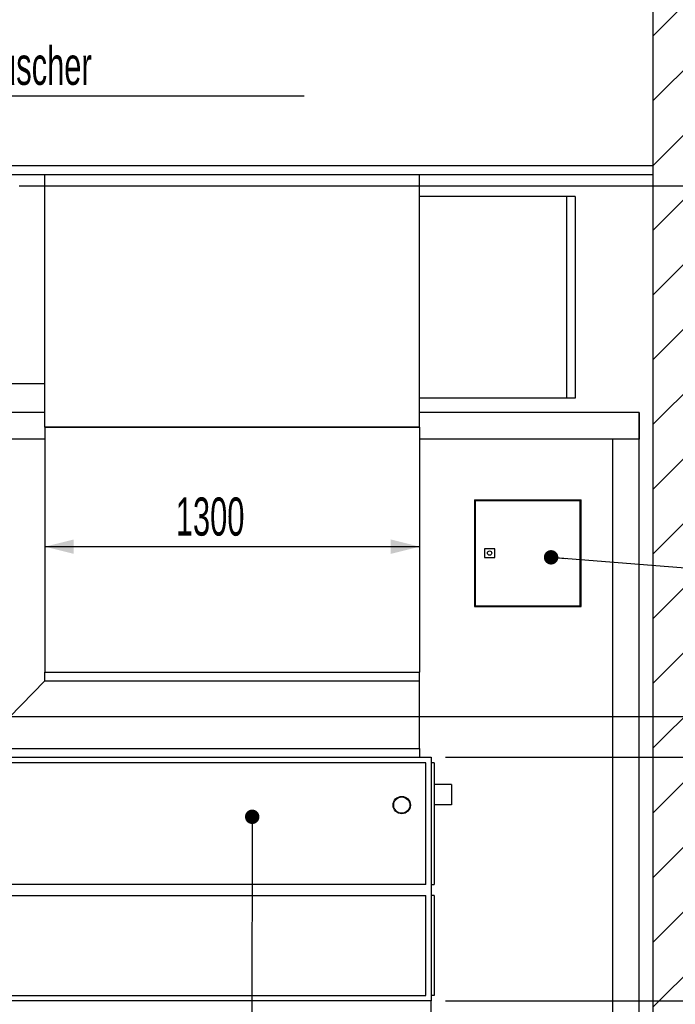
# Model space of a CAD drawing. Header units: millimetres. Extents: x 250 to 59450, y 0 to 41800.
# Tile 13 of 148: x 21108 to 23382, y 4905 to 8319. Entities that reach past the tile are written whole.
import ezdxf

# ---------------------------------------------------------------- set-up
doc = ezdxf.new("R2010")
doc.units = ezdxf.units.MM
doc.header["$LTSCALE"] = 50
doc.layers.add('MASS', color=29, linetype='Continuous')
doc.layers.add('TEXT_1', color=176, linetype='Continuous')
doc.styles.add('SLDTEXTSTYLE0', font='TXT', dxfattribs={"width": 0.605})
doc.dimstyles.new('SLDDIMSTYLE1', dxfattribs={"dimtxt": 0.18, "dimasz": 50, "dimexe": 0, "dimexo": 0.0625, "dimgap": 0, "dimtad": 0, "dimtih": 1, "dimtoh": 1, "dimdec": 0, "dimrnd": 1e-09, "dimzin": 0, "dimdsep": 46, "dimtxsty": 'Standard', "dimblk1": 'DOT', "dimblk2": 'DOT', "dimsah": 1, "dimcen": 0.09, "dimadec": 0, "dimazin": 0, "dimtfac": 50, "dimtdec": 0, "dimtofl": 0, "dimtmove": 0, "dimatfit": 3, "dimldrblk": 'DOT', "dimfxl": 1, "dimfrac": 2, "dimtolj": 1, "dimtzin": 0, "dimarcsym": 0})
doc.dimstyles.new('SLDDIMSTYLE2', dxfattribs={"dimtxt": 128.415934, "dimasz": 100, "dimexe": 0, "dimexo": 0.0625, "dimgap": 32.103984, "dimtad": 1, "dimdec": 1, "dimrnd": 1e-09, "dimzin": 12, "dimdsep": 46, "dimtxsty": 'SLDTEXTSTYLE0', "dimsah": 1, "dimcen": 0.09, "dimadec": 0, "dimazin": 3, "dimtfac": 1, "dimtdec": 1, "dimtofl": 0, "dimtmove": 0, "dimatfit": 3, "dimfxl": 1, "dimfrac": 2, "dimtolj": 1, "dimtzin": 12, "dimarcsym": 0})

# ---------------------------------------------------------------- blocks, each defined once
blk = doc.blocks.new('_D_102')
at = {"layer": 'MASS'}
for p, q in [((22585.3, 4916.8), (24365.3, 4916.8)), ((24340.3, 3612.8), (24340.3, 4916.8)), ((22585.3, 3612.8), (24365.3, 3612.8))]:
    blk.add_line(p, q, dxfattribs=at)
for points in [[(24340.3, 4916.8), (24315.3, 4816.8), (24365.3, 4816.8)], [(24340.3, 3612.8), (24365.3, 3712.8), (24315.3, 3712.8)]]:
    blk.add_solid(points, dxfattribs=at)
at = {"layer": 'MASS', "insert": (24169.8, 4068.8), "char_height": 132.29, "attachment_point": 1, "rotation": 90, "style": 'SLDTEXTSTYLE0'}
blk.add_mtext('1304', dxfattribs=at)
blk = doc.blocks.new('_D_103')
at = {"layer": 'MASS'}
for p, q in [((22585.3, 5761.8), (24365.3, 5761.8)), ((24340.3, 4916.8), (24340.3, 5761.8)), ((22585.3, 4916.8), (24365.3, 4916.8))]:
    blk.add_line(p, q, dxfattribs=at)
for points in [[(24340.3, 5761.8), (24315.3, 5661.8), (24365.3, 5661.8)], [(24340.3, 4916.8), (24365.3, 5016.8), (24315.3, 5016.8)]]:
    blk.add_solid(points, dxfattribs=at)
at = {"layer": 'MASS', "insert": (24169.8, 5192.3), "char_height": 132.29, "attachment_point": 1, "rotation": 90, "style": 'SLDTEXTSTYLE0'}
blk.add_mtext('845', dxfattribs=at)
blk = doc.blocks.new('_D_109')
at = {"layer": 'MASS'}
for p, q in [((21105.3, 7742.8), (24715.3, 7742.8)), ((24690.3, 7742.8), (24690.3, 5902.8)), ((18545.3, 5902.8), (24715.3, 5902.8))]:
    blk.add_line(p, q, dxfattribs=at)
for points in [[(24690.3, 7742.8), (24665.3, 7642.8), (24715.3, 7642.8)], [(24690.3, 5902.8), (24715.3, 6002.8), (24665.3, 6002.8)]]:
    blk.add_solid(points, dxfattribs=at)
at = {"layer": 'MASS', "insert": (24519.8, 6626.8), "char_height": 132.29, "attachment_point": 1, "rotation": 90, "style": 'SLDTEXTSTYLE0'}
blk.add_mtext('1840', dxfattribs=at)
blk = doc.blocks.new('_D_110')
at = {"layer": 'MASS'}
for p, q in [((21195.3, 6856.8), (21195.3, 6467)), ((22495.3, 6856.8), (22495.3, 6467)), ((21195.3, 6492), (22495.3, 6492))]:
    blk.add_line(p, q, dxfattribs=at)
for points in [[(21195.3, 6492), (21295.3, 6467), (21295.3, 6517)], [(22495.3, 6492), (22395.3, 6517), (22395.3, 6467)]]:
    blk.add_solid(points, dxfattribs=at)
at = {"layer": 'MASS', "insert": (21649.3, 6662.5), "char_height": 132.29, "attachment_point": 1, "style": 'SLDTEXTSTYLE0'}
blk.add_mtext('1300', dxfattribs=at)
blk = doc.blocks.new('_D_111')
at = {"layer": 'MASS'}
for p, q in [((21065.3, 5902.8), (24715.3, 5902.8)), ((24690.3, 5902.8), (24690.3, 2902.8)), ((23355.3, 2902.8), (24715.3, 2902.8))]:
    blk.add_line(p, q, dxfattribs=at)
for points in [[(24690.3, 5902.8), (24665.3, 5802.8), (24715.3, 5802.8)], [(24690.3, 2902.8), (24715.3, 3002.8), (24665.3, 3002.8)]]:
    blk.add_solid(points, dxfattribs=at)
at = {"layer": 'MASS', "insert": (24519.8, 4206.8), "char_height": 132.29, "attachment_point": 1, "rotation": 90, "style": 'SLDTEXTSTYLE0'}
blk.add_mtext('3000', dxfattribs=at)
blk = doc.blocks.new('_D_112')
at = {"layer": 'MASS'}
for p, q in [((21315.3, 11562.8), (25055.3, 11562.8)), ((25030.3, 2902.8), (25030.3, 11562.8)), ((23355.3, 2902.8), (25055.3, 2902.8))]:
    blk.add_line(p, q, dxfattribs=at)
for points in [[(25030.3, 11562.8), (25005.3, 11462.8), (25055.3, 11462.8)], [(25030.3, 2902.8), (25055.3, 3002.8), (25005.3, 3002.8)]]:
    blk.add_solid(points, dxfattribs=at)
at = {"layer": 'MASS', "insert": (24859.8, 7036.8), "char_height": 132.29, "attachment_point": 1, "rotation": 90, "style": 'SLDTEXTSTYLE0'}
blk.add_mtext('8660', dxfattribs=at)
blk = doc.blocks.new('_D_113')
at = {"layer": 'MASS'}
for p, q in [((19515.3, 15282.8), (25415.3, 15282.8)), ((25390.3, 15282.8), (25390.3, 2902.8)), ((23355.3, 2902.8), (25415.3, 2902.8))]:
    blk.add_line(p, q, dxfattribs=at)
for points in [[(25390.3, 15282.8), (25365.3, 15182.8), (25415.3, 15182.8)], [(25390.3, 2902.8), (25415.3, 3002.8), (25365.3, 3002.8)]]:
    blk.add_solid(points, dxfattribs=at)
at = {"layer": 'MASS', "insert": (25219.8, 8847.8), "char_height": 132.29, "attachment_point": 1, "rotation": 90, "style": 'SLDTEXTSTYLE0'}
blk.add_mtext('12380', dxfattribs=at)
blk = doc.blocks.new('_Dot')
at = {"color": 0, "linetype": 'ByBlock', "lineweight": -2}
blk.add_line((-0.5, 0), (-1, 0), dxfattribs=at)
at = {"color": 0, "linetype": 'ByBlock', "const_width": 0.5}
blk.add_lwpolyline([(-0.25, 0, 1), (0.25, 0, 1)], format="xyb", close=True, dxfattribs=at)
blk = doc.blocks.new('SW_NOTE_0_68')
at = {"layer": 'TEXT_1', "color": 0}
blk.add_line((1944.9, 0), (0, 0), dxfattribs=at)
at = {"layer": 'TEXT_1', "color": 0, "insert": (24.3, 171.1), "char_height": 132.292, "attachment_point": 1, "style": 'SLDTEXTSTYLE0'}
blk.add_mtext('Rotationswärmetauscher', dxfattribs=at)

msp = doc.modelspace()

# ---------------------------------------------------------------- hatches: boundary and pattern name
at = {"linetype": 'Continuous', "lineweight": 18}
h = msp.add_hatch(dxfattribs=at)
h.set_pattern_fill('ANSI31', scale=50, style=0)
h.paths.add_polyline_path([(23305.31, 10102.77), (23305.31, 1502.77), (23545.31, 1502.77), (23545.31, 10102.77)], flags=0)

# ---------------------------------------------------------------- linework, layer by layer
at = {"color": 250, "linetype": 'Continuous', "lineweight": 25, "true_color": 0x404040}
for p, q in [((23305.31, 1502.77), (23305.31, 10102.77)), ((10920.31, 7813.77), (23305.31, 7813.77)), ((10920.31, 7813.77), (23305.31, 7813.77)), ((10920.31, 7782.77), (23305.31, 7782.77))]:
    msp.add_line(p, q, dxfattribs=at)
at = {"color": 36, "linetype": 'Continuous', "lineweight": 25, "true_color": 0x7c3c04}
for p, q in [((21195.31, 6936.77), (21195.31, 7782.77)), ((22495.31, 6936.77), (22495.31, 7782.77)), ((23005.31, 7706.77), (22495.31, 7706.77)), ((23005.31, 7706.77), (23005.31, 7006.77)), ((23035.31, 7706.77), (23005.31, 7706.77)), ((23005.31, 7706.77), (23005.31, 7006.77)), ((23035.31, 7706.77), (23035.31, 7006.77)), ((21195.31, 7056.77), (21055.31, 7056.77)), ((23005.31, 7006.77), (22495.31, 7006.77)), ((23035.31, 7006.77), (23005.31, 7006.77)), ((21195.31, 6906.77), (21195.31, 6936.77)), ((22495.31, 6906.77), (22495.31, 6936.77)), ((21195.31, 6906.77), (21195.31, 6056.77)), ((21195.31, 6906.77), (22495.31, 6906.77)), ((22495.31, 6906.77), (21195.31, 6906.77)), ((22495.31, 6906.77), (22495.31, 6056.77)), ((21195.31, 6026.77), (21195.31, 6056.77)), ((21195.31, 6056.77), (22495.31, 6056.77)), ((21195.31, 6056.77), (22495.31, 6056.77)), ((22495.31, 6026.77), (22495.31, 6056.77)), ((20965.31, 5791.77), (21195.31, 6026.77)), ((21195.31, 6026.77), (22495.31, 6026.77)), ((22495.31, 5791.77), (22495.31, 6026.77)), ((20965.31, 5791.77), (22495.31, 5791.77)), ((22495.31, 5791.77), (22495.31, 5761.77)), ((20925.31, 5761.77), (22535.31, 5761.77)), ((22516.31, 5742.77), (20944.31, 5742.77)), ((22516.31, 5320.77), (22516.31, 5742.77)), ((22535.31, 5761.77), (22535.31, 4916.77)), ((22545.31, 5742.77), (22535.31, 5742.77)), ((22545.31, 5742.77), (22545.31, 5320.77)), ((22605.31, 5666.77), (22545.31, 5666.77)), ((22605.31, 5666.77), (22605.31, 5596.77)), ((22605.31, 5596.77), (22545.31, 5596.77)), ((22516.31, 5320.77), (20944.31, 5320.77)), ((22535.31, 5320.77), (22545.31, 5320.77)), ((20944.31, 5282.77), (22516.31, 5282.77)), ((22516.31, 4935.77), (22516.31, 5282.77)), ((22545.31, 5282.77), (22535.31, 5282.77)), ((22545.31, 5282.77), (22545.31, 4935.77)), ((20944.31, 4935.77), (22516.31, 4935.77)), ((22545.31, 4935.77), (22535.31, 4935.77)), ((22535.31, 4916.77), (20925.31, 4916.77)), ((22535.31, 4916.77), (20925.31, 4916.77)), ((22535.31, 3612.77), (22535.31, 4916.77))]:
    msp.add_line(p, q, dxfattribs=at)
at = {"color": 7, "linetype": 'Continuous', "lineweight": 25}
for p, q in [((21195.31, 6956.77), (21055.31, 6956.77)), ((23257.31, 6956.77), (22495.31, 6956.77)), ((23257.31, 6864.77), (23257.31, 6956.77)), ((23257.31, 6956.77), (23257.31, 6864.77)), ((21195.31, 6864.77), (21055.31, 6864.77)), ((23257.31, 6864.77), (22495.31, 6864.77)), ((23165.31, 3102.77), (23165.31, 6864.77)), ((23257.31, 6864.77), (23165.31, 6864.77)), ((23257.31, 3102.77), (23257.31, 6864.77))]:
    msp.add_line(p, q, dxfattribs=at)
at = {"color": 8, "linetype": 'Continuous', "lineweight": 25, "true_color": 0x808080}
for p, q in [((22685.31, 6654.77), (22685.31, 6284.77)), ((22685.31, 6654.77), (23055.31, 6654.77)), ((22687.81, 6652.27), (22687.81, 6287.27)), ((22687.81, 6652.27), (23052.81, 6652.27)), ((23052.81, 6287.27), (23052.81, 6652.27)), ((23055.31, 6284.77), (23055.31, 6654.77)), ((22755.81, 6484.77), (22719.81, 6484.77)), ((22719.81, 6484.77), (22719.81, 6454.77)), ((22719.81, 6454.77), (22755.81, 6454.77)), ((22755.81, 6454.77), (22755.81, 6484.77)), ((22685.31, 6284.77), (23055.31, 6284.77)), ((22687.81, 6287.27), (23052.81, 6287.27))]:
    msp.add_line(p, q, dxfattribs=at)
msp.add_circle((22737.81, 6469.77), 7.5, dxfattribs=at)
at = {"color": 36, "linetype": 'Continuous', "lineweight": 25, "true_color": 0x7c3c04}
for radius in [30.15, 28.15]:
    msp.add_circle((22433.31, 5595.77), radius, dxfattribs=at)

# ---------------------------------------------------------------- block references
at = {"layer": 'TEXT_1'}
msp.add_blockref('SW_NOTE_0_68', (20149.3, 8054.62), dxfattribs=at)

# ---------------------------------------------------------------- dimensions: what is measured, and where the dimension line sits
at = {"layer": 'MASS'}
for base, p1, p2, angle, picture, middle in [((25390.31, 2902.77), (19465.31, 15282.77), (23305.31, 2902.77), 90, '_D_113', (25390.31, 9092.77)), ((25030.31, 11562.77), (23305.31, 2902.77), (21265.31, 11562.77), 90, '_D_112', (25030.31, 7232.77)), ((24690.31, 5902.77), (21055.31, 7742.77), (18495.31, 5902.77), 90, '_D_109', (24690.31, 6822.77)), ((22495.31, 6491.95), (21195.31, 6906.77), (22495.31, 6906.77), 0, '_D_110', (21845.31, 6491.95)), ((24690.31, 2902.77), (21015.31, 5902.77), (23305.31, 2902.77), 90, '_D_111', (24690.31, 4402.77)), ((24340.31, 5761.77), (22535.31, 4916.77), (22535.31, 5761.77), 90, '_D_103', (24340.31, 5339.27)), ((24340.31, 4916.77), (22535.31, 3612.77), (22535.31, 4916.77), 90, '_D_102', (24340.31, 4264.77))]:
    dim = msp.add_linear_dim(base=base, p1=p1, p2=p2, angle=angle, dimstyle='SLDDIMSTYLE2', dxfattribs=at)
    dim.commit()
    dim.dimension.update_dxf_attribs({"geometry": picture, "text_midpoint": middle, "dimtype": 160})

# ---------------------------------------------------------------- leaders
at = {"layer": 'TEXT_1'}
for points in [[(22951.35, 6454.96), (25570.73, 6251.11)], [(21914.27, 5555.1), (21910.07, 1046.3)]]:
    msp.add_leader(points, dimstyle='SLDDIMSTYLE1', dxfattribs=at)

doc.saveas('drawing.dxf')
